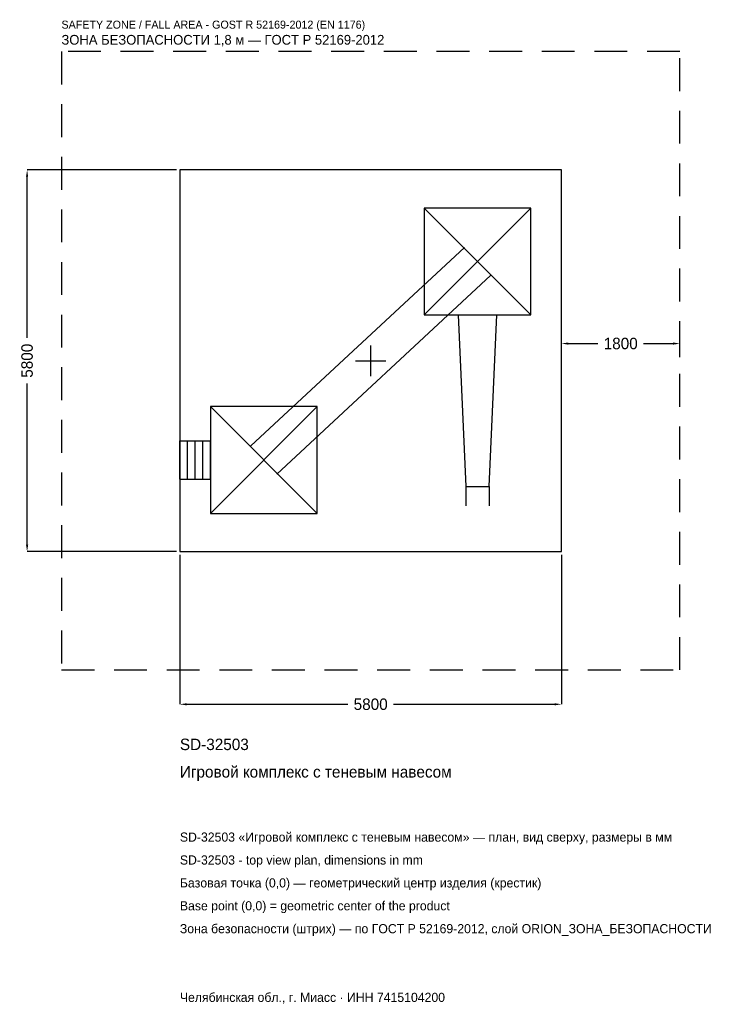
# Model space of a CAD drawing. Header units: metres. Extents: x -5335 to 5299, y -9782 to 5184.
import ezdxf

# ---------------------------------------------------------------- set-up
doc = ezdxf.new("R2010")
doc.units = ezdxf.units.M
doc.linetypes.add('DASHED', pattern=[800, 500, -300])
for name, color, linetype in [('ЗСК_ДАННЫЕ', 3, 'Continuous'), ('ЗСК_ЗОНА_БЕЗОПАСНОСТИ', 1, 'Continuous'), ('ЗСК_КОНТУР', 7, 'Continuous'), ('ЗСК_РАЗМЕРЫ', 8, 'Continuous')]:
    doc.layers.add(name, color=color, linetype=linetype)
doc.dimstyles.new('ORION', dxfattribs={"dimtxt": 174, "dimasz": 104.4, "dimexe": 1.25, "dimexo": 52.2, "dimtad": 1, "dimdec": 0, "dimcen": 2.5, "dimazin": 3, "dimtfac": 1, "dimtmove": 0, "dimatfit": 3})

# ---------------------------------------------------------------- blocks, each defined once
blk = doc.blocks.new('_CLOSEDFILLED')
at = {"color": 0, "linetype": 'BYBLOCK'}
blk.add_solid([(-1, 0.16), (0, 0), (-1, -0.16)], dxfattribs=at)
blk = doc.blocks.new('*D1')
for p, q in [((-2900, -2952.2), (-2900, -5222)), ((2900, -2952.2), (2900, -5222)), ((-2795.6, -5222), (-348, -5222)), ((348, -5222), (2795.6, -5222))]:
    blk.add_line(p, q)
at = {"layer": 'Defpoints'}
for p in [(-2900, -2900), (2900, -2900), (-2900, -5222)]:
    blk.add_point(p, dxfattribs=at)
at = {"layer": 'ЗСК_РАЗМЕРЫ', "xscale": 104.39999999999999, "yscale": 104.39999999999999, "rotation": 180}
blk.add_blockref('_CLOSEDFILLED', (-2900, -5222), dxfattribs=at)
at = {"layer": 'ЗСК_РАЗМЕРЫ', "xscale": 104.39999999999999, "yscale": 104.39999999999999}
blk.add_blockref('_CLOSEDFILLED', (2900, -5222), dxfattribs=at)
at = {"layer": 'ЗСК_РАЗМЕРЫ', "insert": (0, -5222), "char_height": 174, "attachment_point": 5}
blk.add_mtext('5800', dxfattribs=at)
blk = doc.blocks.new('*D2')
for p, q in [((-2952.2, 2900), (-5222, 2900)), ((-5222, 348), (-5222, 2795.6)), ((-5222, -2795.6), (-5222, -348)), ((-2952.2, -2900), (-5222, -2900))]:
    blk.add_line(p, q)
at = {"layer": 'Defpoints'}
for p in [(-2900, 2900), (-5222, -2900), (-2900, -2900)]:
    blk.add_point(p, dxfattribs=at)
at = {"layer": 'ЗСК_РАЗМЕРЫ', "xscale": 104.39999999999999, "yscale": 104.39999999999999}
for p, rotation in [((-5222, 2900), 90), ((-5222, -2900), 270)]:
    blk.add_blockref('_CLOSEDFILLED', p, dxfattribs=dict(at, rotation=rotation))
at = {"layer": 'ЗСК_РАЗМЕРЫ', "insert": (-5222, 0), "char_height": 174, "attachment_point": 5, "rotation": 90}
blk.add_mtext('5800', dxfattribs=at)
blk = doc.blocks.new('*D3')
for p, q in [((2900, 52.2), (2900, 261)), ((3004.4, 261), (3452, 261)), ((4148, 261), (4595.6, 261)), ((4700, 52.2), (4700, 261))]:
    blk.add_line(p, q)
at = {"layer": 'Defpoints'}
for p in [(2900, 261), (2900, 0), (4700, 0)]:
    blk.add_point(p, dxfattribs=at)
at = {"layer": 'ЗСК_РАЗМЕРЫ', "xscale": 104.39999999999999, "yscale": 104.39999999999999, "rotation": 180}
blk.add_blockref('_CLOSEDFILLED', (2900, 261), dxfattribs=at)
at = {"layer": 'ЗСК_РАЗМЕРЫ', "xscale": 104.39999999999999, "yscale": 104.39999999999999}
blk.add_blockref('_CLOSEDFILLED', (4700, 261), dxfattribs=at)
at = {"layer": 'ЗСК_РАЗМЕРЫ', "insert": (3800, 261), "char_height": 174, "attachment_point": 5}
blk.add_mtext('1800', dxfattribs=at)
blk = doc.blocks.new('ОРИОН SD-32503 Игровой комплекс с теневым навесом')
at = {"layer": 'ЗСК_ЗОНА_БЕЗОПАСНОСТИ', "linetype": 'DASHED'}
blk.add_lwpolyline([(-4700, -4700), (4700, -4700), (4700, 4700), (-4700, 4700)], close=True, dxfattribs=at)
at = {"layer": 'ЗСК_КОНТУР'}
for p, q in [((812, 696), (2436, 2320)), ((812, 2320), (2436, 696)), ((-1822.9, -1293.8), (1425.1, 1722.2)), ((-1425.1, -1722.2), (1822.9, 1293.8)), ((-2436, -2320), (-812, -696)), ((-2436, -696), (-812, -2320)), ((-2900, -1215.7), (-2436, -1215.7)), ((-2900, -1800.3), (-2900, -1215.7)), ((-2784, -1800.3), (-2784, -1215.7)), ((-2668, -1800.3), (-2668, -1215.7)), ((-2552, -1800.3), (-2552, -1215.7)), ((-2436, -1800.3), (-2436, -1215.7)), ((-2900, -1800.3), (-2436, -1800.3)), ((1448.6, -1914), (1448.6, -2206.3)), ((1799.4, -1914), (1799.4, -2206.3))]:
    blk.add_line(p, q, dxfattribs=at)
for points in [[(-2900, -2900), (2900, -2900), (2900, 2900), (-2900, 2900)], [(812, 696), (2436, 696), (2436, 2320), (812, 2320)], [(-2436, -2320), (-812, -2320), (-812, -696), (-2436, -696)]]:
    blk.add_lwpolyline(points, close=True, dxfattribs=at)
blk.add_lwpolyline([(1331.7, 696), (1448.6, -1914), (1799.4, -1914), (1916.3, 696)], dxfattribs=at)
at = {"layer": 'ЗСК_РАЗМЕРЫ'}
for p, q in [((0, -232), (0, 232)), ((-232, 0), (232, 0))]:
    blk.add_line(p, q, dxfattribs=at)
at = {"layer": 'ЗСК_ДАННЫЕ'}
for tag, p in [('АРТИКУЛ', (-2900, -5918)), ('НАИМЕНОВАНИЕ', (-2900, -6335.6))]:
    blk.add_attdef(tag, p, '', height=174, dxfattribs=at)
at = {"layer": 'ЗСК_ДАННЫЕ', "flags": 1}
for tag, p in [('ПРОИЗВОДИТЕЛЬ', (-2900, -6753.2)), ('ТЕЛЕФОН', (-2900, -7170.8)), ('САЙТ', (-2900, -8006)), ('АДРЕС', (-2900, -8423.6)), ('РЕКВИЗИТЫ', (-2900, -8841.2)), ('ГАБАРИТЫ', (-2900, -9258.8)), ('ЗОНА_БЕЗОПАСНОСТИ', (-2900, -9676.4))]:
    blk.add_attdef(tag, p, '', height=174, dxfattribs=at)
at = {"layer": 'ЗСК_ЗОНА_БЕЗОПАСНОСТИ', "color": 1}
for s, height, p in [('SAFETY ZONE / FALL AREA - GOST R 52169-2012 (EN 1176)', 121.8, (-4700, 5048)), ('ЗОНА БЕЗОПАСНОСТИ 1,8 м — ГОСТ Р 52169-2012', 147.9, (-4700, 4804.4))]:
    blk.add_text(s, height=height, dxfattribs=at).set_placement(p)
at = {"layer": 'ЗСК_РАЗМЕРЫ'}
dim = blk.add_linear_dim(base=(-5222, -2900), p1=(-2900, -2900), p2=(-2900, 2900), angle=90, dimstyle='ORION', dxfattribs=at)
dim.commit()
dim.dimension.update_dxf_attribs({"geometry": '*D2', "text_midpoint": (-5222, 0)})
for base, p1, p2, picture, middle in [((2900, 261), (2900, 0), (4700, 0), '*D3', (3800, 261)), ((-2900, -5222), (-2900, -2900), (2900, -2900), '*D1', (0, -5222))]:
    dim = blk.add_linear_dim(base=base, p1=p1, p2=p2, dimstyle='ORION', dxfattribs=at)
    dim.commit()
    dim.dimension.update_dxf_attribs({"geometry": picture, "text_midpoint": middle})

msp = doc.modelspace()

# ---------------------------------------------------------------- block references
msp.add_blockref('ОРИОН SD-32503 Игровой комплекс с теневым навесом', (0, 0)).add_auto_attribs({'АРТИКУЛ': 'SD-32503', 'НАИМЕНОВАНИЕ': 'Игровой комплекс с теневым навесом'})

# ---------------------------------------------------------------- texts
at = {"layer": 'ЗСК_ДАННЫЕ', "color": 3}
for s, p in [('SD-32503 «Игровой комплекс с теневым навесом» — план, вид сверху, размеры в мм', (-2900, -7310)), ('SD-32503 - top view plan, dimensions in mm', (-2900, -7658)), ('Челябинская обл., г. Миасс · ИНН 7415104200', (-2900, -9746))]:
    msp.add_text(s, height=139.2, dxfattribs=at).set_placement(p)
at = {"layer": 'ЗСК_ДАННЫЕ', "color": 7}
for s, p in [('Базовая точка (0,0) — геометрический центр изделия (крестик)', (-2900, -8006)), ('Base point (0,0) = geometric center of the product', (-2900, -8354))]:
    msp.add_text(s, height=139.2, dxfattribs=at).set_placement(p)
at = {"layer": 'ЗСК_ДАННЫЕ', "color": 1}
msp.add_text('Зона безопасности (штрих) — по ГОСТ Р 52169-2012, слой ORION_ЗОНА_БЕЗОПАСНОСТИ', height=139.2, dxfattribs=at).set_placement((-2900, -8702))

doc.saveas('drawing.dxf')
